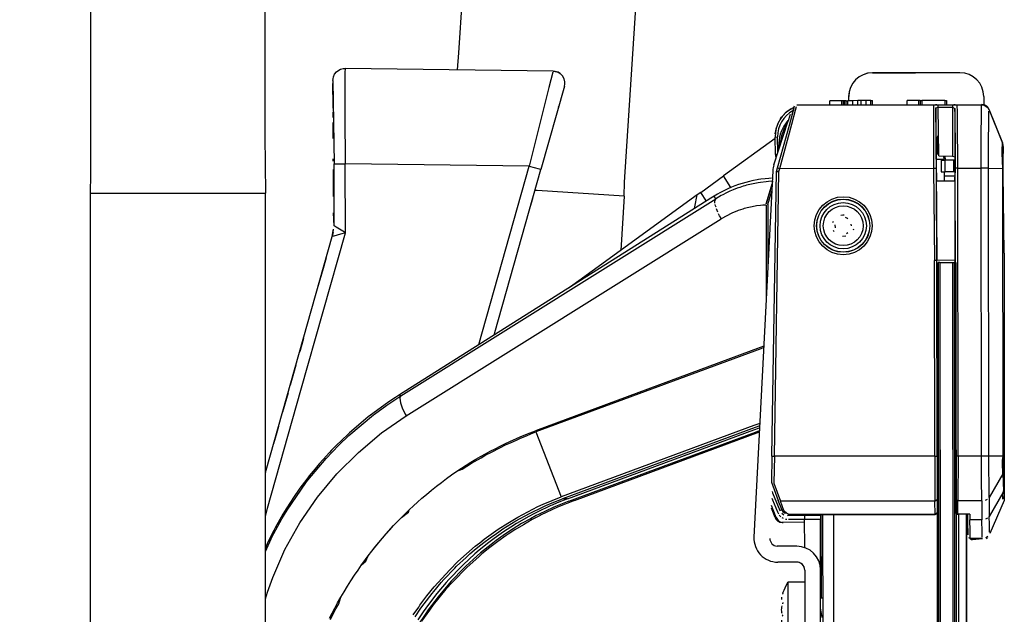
# Model space of a CAD drawing. Header units: millimetres. Extents: x -537 to -403, y 167 to 782.
# Tile 10 of 11: x -528 to -404, y 445 to 520. Entities that reach past the tile are written whole.
import ezdxf

# ---------------------------------------------------------------- set-up
doc = ezdxf.new("R2010")
doc.units = ezdxf.units.MM

# ---------------------------------------------------------------- blocks, each defined once
blk = doc.blocks.new('Griff_1__2', base_point=(-527.82, 387.49))
at = {"color": 7, "linetype": 'Continuous'}
for p, q in [((-488.33, 512.99), (-488.18, 513.33)), ((-488.18, 513.33), (-487.95, 513.62)), ((-487.95, 513.62), (-487.65, 513.85)), ((-487.65, 513.85), (-487.43, 513.96)), ((-487.43, 513.96), (-487.09, 514.04)), ((-487.09, 514.04), (-486.87, 514.06)), ((-460.69, 513.72), (-486.87, 514.06)), ((-460.42, 513.69), (-460.69, 513.72)), ((-460.69, 513.72), (-460.42, 513.69)), ((-460.06, 513.57), (-460.42, 513.69)), ((-460.42, 513.69), (-460.06, 513.57)), ((-459.8, 513.41), (-460.06, 513.57)), ((-460.06, 513.57), (-459.8, 513.41)), ((-459.51, 513.12), (-459.8, 513.41)), ((-459.31, 512.76), (-459.51, 513.12)), ((-488.39, 512.55), (-488.38, 512.77)), ((-488.39, 512.55), (-488.24, 502.05)), ((-488.38, 509.36), (-488.39, 512.15)), ((-488.38, 512.77), (-488.33, 512.99)), ((-459.27, 511.81), (-462.22, 501.35)), ((-459.22, 512.36), (-459.31, 512.76)), ((-459.27, 511.81), (-459.22, 512.08)), ((-459.22, 512.08), (-459.22, 512.36)), ((-488.38, 509.06), (-488.38, 509.36)), ((-459.94, 509.43), (-460.03, 509.12)), ((-459.75, 510.11), (-459.94, 509.43)), ((-488.37, 507.87), (-488.37, 508.55)), ((-488.37, 506.77), (-488.37, 507.24)), ((-488.36, 506.2), (-488.37, 506.77)), ((-488.36, 505.23), (-488.36, 506.2)), ((-461.51, 503.84), (-461.89, 502.52)), ((-488.35, 502.39), (-488.35, 502.69)), ((-488.25, 494.23), (-488.24, 502.05)), ((-461.89, 502.52), (-461.99, 502.17)), ((-488.34, 500.85), (-488.34, 501.35)), ((-488.34, 500.62), (-488.34, 500.85)), ((-468.01, 480.79), (-462.22, 501.35)), ((-488.34, 500.43), (-488.34, 500.62)), ((-488.33, 499.06), (-488.34, 500.43)), ((-488.33, 497.93), (-488.33, 499.06)), ((-463.49, 496.84), (-463.25, 497.67)), ((-488.25, 494.23), (-488.32, 495.86)), ((-463.6, 496.45), (-463.49, 496.84)), ((-488.38, 493.41), (-488.5, 492.89)), ((-488.38, 493.41), (-488.33, 493.81)), ((-488.35, 493.63), (-488.33, 493.81)), ((-496.79, 463.45), (-488.5, 492.89)), ((-489.25, 490.22), (-489.63, 488.86)), ((-489.63, 488.86), (-490.36, 486.28)), ((-492.11, 480.05), (-492.54, 478.53)), ((-468.1, 480.46), (-468.01, 480.79)), ((-492.54, 478.53), (-492.6, 478.31)), ((-493.27, 475.94), (-493.77, 474.17)), ((-493.06, 476.69), (-493.27, 475.94)), ((-494.05, 473.18), (-494.73, 470.77)), ((-495.24, 468.95), (-495.41, 468.37)), ((-495.46, 468.19), (-495.86, 466.76)), ((-495.41, 468.37), (-495.46, 468.19)), ((-496.9, 463.05), (-496.79, 463.45)), ((-520.17, 407.51), (-518.9, 409.17)), ((-524.21, 402.15), (-520.17, 407.51)), ((-524.76, 401.53), (-525.03, 401.17)), ((-524.21, 402.15), (-524.76, 401.53)), ((-525.26, 400.81), (-525.4, 400.54)), ((-527.77, 392.23), (-525.53, 400.16)), ((-525.8, 399.23), (-525.63, 399.8)), ((-525.63, 399.8), (-525.53, 400.16)), ((-527.03, 394.86), (-526.16, 397.92)), ((-527.26, 394.04), (-527.17, 394.36)), ((-527.82, 391.84), (-527.82, 391.71)), ((-527.77, 392.23), (-527.8, 392.1)), ((-527.54, 391.03), (-527.35, 390.81)), ((-527.35, 390.81), (-527.32, 390.59)), ((-527.32, 390.59), (-527.16, 390.44)), ((-526.44, 390.04), (-526.24, 389.89)), ((-525.9, 389.79), (-525.42, 389.58)), ((-525.42, 389.58), (-524.85, 389.38)), ((-524.85, 389.38), (-525.17, 389.49)), ((-524.85, 389.38), (-524.33, 389.2)), ((-524.33, 389.2), (-523.74, 388.99)), ((-523.74, 388.99), (-522.53, 388.59)), ((-522.53, 388.59), (-521.96, 388.41)), ((-521.96, 388.41), (-521.38, 388.24)), ((-521.96, 388.41), (-521.38, 388.24)), ((-521.38, 388.24), (-518.9, 387.49))]:
    blk.add_line(p, q, dxfattribs=at)
at = {"color": 1, "linetype": 'Continuous'}
for p, q in [((-486.87, 514.06), (-486.88, 513.54)), ((-486.88, 513.54), (-486.88, 508.32)), ((-460.73, 513.59), (-461.22, 511.66)), ((-461.22, 511.66), (-463.69, 501.76)), ((-486.88, 508.32), (-486.87, 502.05)), ((-488.24, 502.05), (-486.87, 502.05)), ((-463.69, 501.76), (-486.87, 502.05)), ((-486.83, 493.36), (-486.87, 502.05)), ((-470.02, 479.27), (-463.69, 501.76)), ((-463.69, 501.76), (-462.43, 501.4)), ((-462.43, 501.4), (-462.22, 501.35)), ((-492.42, 473.54), (-486.83, 493.36)), ((-488.5, 492.89), (-488.35, 493.63)), ((-488.35, 493.63), (-488.33, 493.81)), ((-487.98, 494.06), (-488.25, 494.23)), ((-487.16, 493.56), (-487.98, 494.06)), ((-486.83, 493.36), (-487.45, 493.19)), ((-486.83, 493.36), (-487.16, 493.56)), ((-488.29, 492.95), (-488.5, 492.89)), ((-487.45, 493.19), (-488.29, 492.95)), ((-496.61, 458.67), (-492.42, 473.54)), ((-496.9, 457.62), (-496.61, 458.67)), ((-523.09, 401.28), (-519.01, 406.61)), ((-519.01, 406.61), (-518.9, 406.74)), ((-524.02, 401.99), (-524.21, 402.15)), ((-523.09, 401.28), (-524.02, 401.99)), ((-524.94, 401.01), (-525.03, 401.17)), ((-524.37, 400.47), (-524.63, 400.7)), ((-524.22, 400.35), (-524.37, 400.47)), ((-524.07, 400.23), (-524.22, 400.35)), ((-523.62, 400.52), (-523.91, 400.11)), ((-523.09, 401.28), (-523.62, 400.52)), ((-523.09, 401.28), (-518.9, 400.02)), ((-526.74, 390.46), (-524.18, 399.52)), ((-525.53, 400.16), (-525.38, 399.99)), ((-525.38, 399.99), (-525.17, 399.88)), ((-525.17, 399.88), (-525.03, 399.82)), ((-524.88, 399.75), (-524.53, 399.63)), ((-524.36, 399.58), (-524.18, 399.52)), ((-523.91, 400.11), (-524.07, 400.23)), ((-527.78, 391.57), (-527.82, 391.84)), ((-527.54, 391.03), (-527.69, 391.29)), ((-527.14, 390.65), (-527.35, 390.81)), ((-525.9, 389.79), (-525.01, 389.45)), ((-525.01, 389.45), (-524.33, 389.2)), ((-524.33, 389.2), (-523.09, 388.78)), ((-523.09, 388.78), (-522.53, 388.59)), ((-522.53, 388.59), (-521.96, 388.41))]:
    blk.add_line(p, q, dxfattribs=at)
blk = doc.blocks.new('Scharnierband__13', base_point=(-458.66, 486.43))
at = {"color": 7, "linetype": 'Continuous'}
for p, q in [((-432.73, 505.25), (-439.23, 500.53)), ((-442.1, 498.45), (-439.23, 500.53)), ((-442.1, 498.45), (-442.54, 498.12)), ((-442.54, 498.12), (-455.77, 488.53)), ((-442.83, 496.62), (-442.54, 498.12)), ((-442.87, 496.41), (-442.83, 496.62)), ((-455.77, 488.53), (-458.66, 486.43))]:
    blk.add_line(p, q, dxfattribs=at)
at = {"color": 1, "linetype": 'Continuous'}
for p, q in [((-438.3, 499.06), (-439.23, 500.53)), ((-441.39, 497.34), (-442.1, 498.45))]:
    blk.add_line(p, q, dxfattribs=at)
blk = doc.blocks.new('Scharnier-kpl___14', base_point=(-458.66, 486.43))
blk.add_blockref('Scharnierband__13', (-458.66, 486.43))
blk = doc.blocks.new('Gehäuserahmen_seitlich__15', base_point=(-408.67, 221.4))
at = {"color": 7, "linetype": 'Continuous'}
blk.add_line((-408.41, 221.4), (-408.67, 457.81), dxfattribs=at)
blk = doc.blocks.new('Seitenteil-links__16', base_point=(-533.33, 167.79))
at = {"color": 7, "linetype": 'Continuous'}
for p, q in [((-412.49, 505.06), (-412.49, 504.92)), ((-412.25, 504.38), (-412.25, 504.56)), ((-412.25, 504.03), (-412.25, 504.38)), ((-403.93, 490.78), (-403.92, 488.92)), ((-410.08, 489.92), (-410.08, 489.62)), ((-403.91, 479.99), (-403.91, 475.4)), ((-403.9, 471.54), (-403.9, 470.74)), ((-403.9, 459.84), (-403.93, 459.65)), ((-408.52, 456.9), (-408.52, 457.41)), ((-408.5, 455.74), (-408.5, 455.89)), ((-408.49, 455.33), (-408.49, 455.51)), ((-406.13, 454.83), (-406, 454.91))]:
    blk.add_line(p, q, dxfattribs=at)
blk = doc.blocks.new('Seitenteil-links-kpl__1__17', base_point=(-533.33, 167.79))
for name, p in [('Seitenteil-links__16', (-533.33, 167.79)), ('Gehäuserahmen_seitlich__15', (-408.67, 221.4))]:
    blk.add_blockref(name, p)
blk = doc.blocks.new('Eckteil-Deckel-links__18', base_point=(-432.73, 503.45))
at = {"color": 7, "linetype": 'Continuous'}
for p, q in [((-425.84, 509.5), (-425.84, 510)), ((-406.11, 509.29), (-406.29, 509.41)), ((-405.95, 509.13), (-406.29, 509.41)), ((-431.92, 507.91), (-431.77, 508.1)), ((-431.77, 508.1), (-431.42, 508.46)), ((-405.95, 509.13), (-406.11, 509.29)), ((-432.4, 507.08), (-432.21, 507.47)), ((-432.05, 507.72), (-431.92, 507.91)), ((-432.72, 505.82), (-432.67, 506.19)), ((-432.72, 505.82), (-432.67, 506.19)), ((-432.67, 506.19), (-432.58, 506.6)), ((-432.67, 506.19), (-432.58, 506.6)), ((-432.73, 505.25), (-432.73, 505.42)), ((-404.03, 504.21), (-404.04, 503.45))]:
    blk.add_line(p, q, dxfattribs=at)
blk = doc.blocks.new('Schliessbuchse_2__19', base_point=(-412.53, 502.62))
at = {"color": 7, "linetype": 'Continuous'}
for p, q in [((-412.53, 503.42), (-412.19, 503.42)), ((-411.53, 503.01), (-411.52, 502.62))]:
    blk.add_line(p, q, dxfattribs=at)
blk = doc.blocks.new('Linsenschraube-DIN7500-M3x25-TX10-P2R__20', base_point=(-427.07, 491.35))
at = {"color": 7, "linetype": 'Continuous'}
for p, q in [((-425.47, 494.65), (-425.4, 494.84)), ((-424.47, 495.58), (-424.21, 495.62)), ((-424.21, 495.62), (-424.07, 495.61)), ((-423.73, 495.18), (-423.9, 495.29)), ((-423.59, 495.13), (-423.73, 495.18)), ((-425.29, 493.47), (-425.38, 493.65)), ((-425.22, 494.37), (-425.19, 493.97)), ((-423.74, 493.28), (-423.59, 493.41)), ((-423.13, 494.23), (-423.15, 494.44)), ((-422.87, 493.82), (-422.92, 493.69)), ((-423.86, 492.93), (-424.26, 492.9))]:
    blk.add_line(p, q, dxfattribs=at)
at = {"color": 1, "linetype": 'Continuous'}
for radius in [2.91, 2.51]:
    blk.add_circle((-424.17, 494.25), radius, dxfattribs=at)
blk = doc.blocks.new('Riegel_2__21', base_point=(-423.48, 501.02))
at = {"color": 7, "linetype": 'Continuous'}
for p, q in [((-409.48, 513.52), (-420.48, 513.51)), ((-423.48, 510), (-423.48, 510.5)), ((-406.48, 510.52), (-406.48, 509.49)), ((-411.84, 502.52), (-411.34, 502.52)), ((-411.84, 502.52), (-411.84, 501.02)), ((-411.38, 503.04), (-411.34, 502.52)), ((-410.26, 502.52), (-411.34, 502.52)), ((-410.08, 502.52), (-410.26, 502.52)), ((-411.84, 501.02), (-411.34, 501.02)), ((-410.26, 501.02), (-411.34, 501.02)), ((-410.08, 501.02), (-410.26, 501.02))]:
    blk.add_line(p, q, dxfattribs=at)
at = {"color": 1, "linetype": 'Continuous'}
for p, q in [((-411.34, 501.02), (-411.34, 502.52)), ((-410.26, 501.02), (-410.26, 502.52))]:
    blk.add_line(p, q, dxfattribs=at)
at = {"color": 7, "linetype": 'Continuous'}
for centre, start, end in [((-420.48, 510.51), 90.0634, 180.0634), ((-409.48, 510.52), 0.0644, 90.0644)]:
    blk.add_arc(centre, 3, start, end, dxfattribs=at)
blk = doc.blocks.new('Riegel_1__22', base_point=(-423.49, 510))
at = {"color": 7, "linetype": 'Continuous'}
for p, q in [((-420.49, 513.51), (-415.08, 513.51)), ((-423.49, 510.5), (-423.49, 510))]:
    blk.add_line(p, q, dxfattribs=at)
blk.add_arc((-420.49, 510.51), 3, 90.0644, 180.0644, dxfattribs=at)
blk = doc.blocks.new('Eckteil-Deckel-rechts__23', base_point=(-432.73, 500.51))
at = {"color": 7, "linetype": 'Continuous'}
for p, q in [((-424.34, 510), (-425.84, 510)), ((-425.84, 509.5), (-425.84, 510)), ((-424.19, 510), (-424.34, 510)), ((-424.19, 510), (-424.18, 509.5)), ((-423.99, 510), (-424.19, 510)), ((-423.79, 510), (-423.99, 510)), ((-423.79, 510), (-423.59, 510)), ((-423.79, 509.5), (-423.79, 510)), ((-422.94, 510), (-423.59, 510)), ((-422.95, 509.5), (-422.94, 510)), ((-422.34, 510.01), (-422.94, 510)), ((-422.35, 509.51), (-422.34, 510.01)), ((-421.94, 510.01), (-422.34, 510.01)), ((-421.94, 510.01), (-421.94, 509.51)), ((-421.34, 510.01), (-421.94, 510.01)), ((-420.69, 510.01), (-421.34, 510.01)), ((-421.34, 510.01), (-421.34, 509.51)), ((-420.69, 510.01), (-420.49, 510.01)), ((-420.48, 509.51), (-420.49, 510.01)), ((-414.64, 510.01), (-416.14, 510.01)), ((-416.14, 509.51), (-416.14, 510.01)), ((-414.49, 510.01), (-414.64, 510.01)), ((-414.49, 510.01), (-414.29, 510.01)), ((-414.49, 510.01), (-414.49, 509.51)), ((-411.39, 510.02), (-414.29, 510.01)), ((-411.39, 510.02), (-411.19, 510.02)), ((-411.19, 510.02), (-411.18, 509.52)), ((-406.42, 509.47), (-406.75, 509.52)), ((-406.55, 509.49), (-406.42, 509.47)), ((-431.76, 508.11), (-431.92, 507.91)), ((-431.33, 508.54), (-431.76, 508.11)), ((-430.85, 508.89), (-431.33, 508.54)), ((-430.71, 508.97), (-430.85, 508.89)), ((-430.39, 509.12), (-430.53, 509.07)), ((-430.39, 509.12), (-430.53, 509.07)), ((-404.1, 504.6), (-405.82, 508.9)), ((-431.92, 507.91), (-432.04, 507.73)), ((-432.69, 503.22), (-432.73, 505.42)), ((-404.03, 504.21), (-404.06, 502.44)), ((-410.12, 500.51), (-411.47, 500.51))]:
    blk.add_line(p, q, dxfattribs=at)
at = {"color": 1, "linetype": 'Continuous'}
for p, q in [((-424.34, 509.5), (-424.34, 510)), ((-423.99, 509.5), (-423.99, 510)), ((-423.59, 509.5), (-423.59, 510)), ((-420.69, 509.51), (-420.69, 510.01)), ((-414.64, 509.51), (-414.64, 510.01)), ((-414.29, 510.01), (-414.29, 509.51)), ((-411.39, 510.02), (-411.38, 509.52)), ((-431.62, 506.8), (-431.1, 507.49)), ((-431.46, 506.7), (-431.27, 506.96)), ((-432.73, 505.42), (-432.43, 505.43)), ((-432.39, 503.49), (-432.43, 505.43)), ((-432.08, 504.46), (-432.08, 504.88)), ((-412.4, 504.82), (-412.25, 504.89)), ((-432.69, 503.22), (-432.49, 503.23))]:
    blk.add_line(p, q, dxfattribs=at)
at = {"color": 7, "linetype": 'Continuous'}
for centre, radius, start, end in [((-406.75, 508.52), 1, 21.8647, 70.7022), ((-428.73, 505.5), 4, 116.7311, 181.0644), ((-405.03, 504.23), 1, 359.0644, 21.8658), ((-428.69, 503.3), 4, 181.064, 186.7307)]:
    blk.add_arc(centre, radius, start, end, dxfattribs=at)
at = {"color": 1, "linetype": 'Continuous'}
for centre, radius, start, end in [((-428.73, 505.5), 3.7, 118.8644, 181.0644), ((-427.63, 504.4), 4.66, 149.0299, 186.2713), ((-427.63, 504.4), 4.47, 149.03, 173.8575)]:
    blk.add_arc(centre, radius, start, end, dxfattribs=at)
blk = doc.blocks.new('Abdeckblech_1__24', base_point=(-515.92, 208.24))
at = {"color": 7, "linetype": 'Continuous'}
for p, q in [((-458.01, 459.65), (-434.7, 468.29)), ((-460.13, 458.79), (-462.18, 457.83)), ((-458.01, 459.65), (-460.13, 458.79)), ((-432.74, 457.5), (-433.21, 458.67)), ((-432.59, 457.5), (-433.2, 459.01)), ((-462.32, 457.76), (-463.31, 457.23)), ((-462.18, 457.83), (-462.32, 457.76)), ((-464.43, 456.59), (-465.52, 455.92)), ((-463.31, 457.23), (-464.43, 456.59)), ((-429.03, 456.89), (-431.87, 456.88)), ((-466.58, 455.22), (-467.63, 454.48)), ((-466.33, 455.39), (-466.58, 455.22)), ((-465.52, 455.92), (-466.33, 455.39)), ((-468.65, 453.71), (-469.64, 452.9)), ((-467.63, 454.48), (-468.65, 453.71)), ((-470.01, 452.59), (-471.54, 451.21)), ((-469.64, 452.9), (-470.01, 452.59)), ((-471.54, 451.21), (-473.32, 449.39)), ((-473.32, 449.39), (-474.17, 448.45)), ((-474.17, 448.45), (-475.77, 446.48)), ((-475.77, 446.48), (-476.25, 445.83)), ((-476.25, 445.83), (-477.23, 444.42))]:
    blk.add_line(p, q, dxfattribs=at)
at = {"color": 1, "linetype": 'Continuous'}
blk.add_line((-432.59, 457.5), (-432.74, 457.5), dxfattribs=at)
at = {"color": 7, "linetype": 'Continuous'}
for points, knots in [([(-432.74, 457.5), (-432.7, 457.41), (-432.62, 457.24), (-432.4, 457.04), (-432.15, 456.91), (-431.96, 456.89), (-431.87, 456.88)], [0, 0, 0, 0, 0.28835, 0.57266, 0.853127, 1.131261, 1.131261, 1.131261, 1.131261]), ([(-432.59, 457.5), (-432.55, 457.41), (-432.45, 457.23), (-432.24, 457.01), (-431.98, 456.88), (-431.8, 456.88), (-431.71, 456.88)], [0, 0, 0, 0, 0.292387, 0.603402, 0.891762, 1.142439, 1.142439, 1.142439, 1.142439])]:
    blk.add_open_spline(points, degree=3, knots=knots, dxfattribs=at)
blk = doc.blocks.new('Seitenteil-rechts__25', base_point=(-536.74, 167.41))
at = {"color": 1, "linetype": 'Continuous'}
for p, q in [((-430.01, 509.47), (-408.48, 509.49)), ((-412.81, 509.4), (-412.82, 508.61)), ((-412.38, 509.47), (-412.54, 509.46)), ((-412.21, 509.17), (-412.21, 509.47)), ((-412.21, 509.47), (-410.42, 509.47)), ((-410.42, 509.47), (-410.42, 509.17)), ((-410.1, 509.46), (-410.25, 509.47)), ((-409.8, 508.62), (-409.82, 509.41)), ((-430.92, 506.92), (-430.45, 508.62)), ((-430.63, 507.05), (-430.17, 508.82)), ((-430.45, 508.62), (-430.4, 508.84)), ((-430.4, 508.84), (-430.34, 509.08)), ((-430.17, 508.82), (-430.05, 509.27)), ((-412.82, 508.61), (-412.82, 506.72)), ((-412.51, 509.11), (-412.52, 508.81)), ((-412.52, 508.81), (-412.52, 507.74)), ((-412.51, 509.11), (-412.21, 509.17)), ((-412.48, 505.45), (-412.51, 509.11)), ((-412.15, 503.04), (-412.21, 509.17)), ((-412.21, 509.17), (-410.42, 509.17)), ((-410.42, 509.17), (-410.42, 503.01)), ((-410.42, 509.17), (-410.12, 509)), ((-410.11, 508.84), (-410.12, 509)), ((-410.12, 509), (-410.08, 502.92)), ((-410.1, 508.39), (-410.11, 508.84)), ((-410.08, 506.97), (-410.1, 508.39)), ((-409.79, 507.59), (-409.8, 508.62)), ((-406.79, 505.43), (-406.77, 508.41)), ((-406.77, 508.41), (-406.76, 509.07)), ((-406.76, 509.07), (-406.75, 509.33)), ((-405.85, 507.5), (-405.83, 508.4)), ((-405.83, 508.4), (-405.83, 508.67)), ((-432.43, 501.55), (-430.92, 506.92)), ((-432.14, 501.46), (-430.63, 507.05)), ((-412.52, 507.74), (-412.51, 503.92)), ((-410.06, 501.49), (-410.08, 506.97)), ((-409.76, 501.49), (-409.79, 507.59)), ((-405.87, 504.59), (-405.85, 507.5)), ((-412.82, 506.72), (-412.79, 501.49)), ((-406.79, 501.49), (-406.79, 505.43)), ((-405.87, 501.49), (-405.87, 504.59)), ((-404.15, 503.98), (-404.14, 504.49)), ((-404.14, 504.49), (-404.13, 504.67)), ((-412.51, 503.92), (-412.49, 501.49)), ((-404.15, 503.39), (-404.15, 503.98)), ((-404.07, 503.58), (-404.15, 503.98)), ((-404.08, 501.47), (-404.15, 503.39)), ((-404.08, 501.47), (-404.07, 503.58)), ((-433.14, 465.21), (-432.56, 501.07)), ((-432.84, 465.21), (-432.26, 501.07)), ((-432.56, 501.07), (-432.43, 501.55)), ((-432.56, 501.07), (-432.26, 501.07)), ((-432.26, 501.07), (-432.56, 501.07)), ((-432.43, 501.55), (-432.3, 501.51)), ((-432.3, 501.51), (-432.14, 501.46)), ((-432.26, 501.07), (-432.14, 501.46)), ((-432.14, 501.46), (-412.79, 501.49)), ((-412.79, 501.49), (-412.68, 489.88)), ((-412.79, 501.49), (-412.49, 501.49)), ((-412.49, 501.49), (-412.38, 489.88)), ((-410.02, 465.21), (-410.06, 501.49)), ((-409.76, 501.49), (-410.06, 501.49)), ((-409.72, 465.21), (-409.76, 501.49)), ((-409.76, 501.49), (-406.79, 501.49)), ((-406.75, 465.22), (-406.79, 501.49)), ((-405.87, 501.49), (-406.79, 501.49)), ((-405.83, 465.22), (-405.87, 501.49)), ((-405.87, 501.49), (-404.08, 501.47)), ((-404.04, 465.24), (-404.08, 501.47)), ((-404.04, 465.24), (-404.08, 501.47)), ((-435.52, 499.54), (-436.35, 499.34)), ((-435.08, 499.62), (-435.52, 499.54)), ((-434.87, 499.66), (-435.08, 499.62)), ((-434.58, 499.7), (-434.87, 499.66)), ((-433.85, 499.79), (-434.58, 499.7)), ((-433.58, 499.81), (-433.85, 499.79)), ((-433.85, 496.99), (-433.12, 499.54)), ((-433.07, 499.84), (-433.58, 499.81)), ((-438.85, 498.4), (-439.33, 498.15)), ((-438.43, 498.59), (-438.85, 498.4)), ((-438.03, 498.76), (-438.43, 498.59)), ((-437.5, 498.97), (-438.03, 498.76)), ((-437.2, 499.07), (-437.5, 498.97)), ((-436.78, 499.21), (-437.2, 499.07)), ((-436.54, 499.28), (-436.78, 499.21)), ((-436.35, 499.34), (-436.54, 499.28)), ((-433.66, 496.92), (-433.17, 498.66)), ((-479.84, 472.82), (-440.2, 497.65)), ((-440.2, 497.65), (-440.4, 497.96)), ((-440.32, 497.35), (-440.2, 497.65)), ((-440.31, 497.09), (-440.32, 497.35)), ((-439.53, 498.04), (-440.2, 497.65)), ((-439.33, 498.15), (-439.53, 498.04)), ((-440.24, 496.76), (-440.28, 496.93)), ((-440.18, 496.57), (-440.24, 496.76)), ((-439.95, 495.96), (-440.12, 496.38)), ((-439.73, 495.51), (-439.85, 495.75)), ((-438.29, 495.78), (-438.83, 495.51)), ((-438.12, 495.86), (-438.29, 495.78)), ((-437.56, 496.09), (-438.12, 495.86)), ((-437.38, 496.16), (-437.56, 496.09)), ((-436.81, 496.35), (-437.38, 496.16)), ((-436.62, 496.4), (-436.81, 496.35)), ((-436.05, 496.55), (-436.62, 496.4)), ((-435.85, 496.6), (-436.05, 496.55)), ((-435.27, 496.71), (-435.85, 496.6)), ((-435.07, 496.74), (-435.27, 496.71)), ((-434.57, 496.8), (-435.07, 496.74)), ((-434.28, 496.82), (-434.57, 496.8)), ((-433.88, 496.84), (-434.28, 496.82)), ((-433.88, 496.84), (-433.85, 485.36)), ((-433.66, 496.92), (-433.65, 489.18)), ((-479.16, 470.29), (-439.52, 495.11)), ((-439.63, 495.31), (-439.73, 495.51)), ((-439.52, 495.11), (-439.63, 495.31)), ((-438.83, 495.51), (-439.52, 495.11)), ((-412.65, 465.23), (-412.68, 489.88)), ((-412.38, 489.88), (-412.68, 489.88)), ((-412.35, 465.23), (-412.38, 489.88)), ((-412.31, 458.18), (-412.38, 489.88)), ((-410.08, 489.92), (-410.04, 458.11)), ((-434.61, 478.92), (-462.91, 468.43)), ((-434.55, 478.76), (-462.86, 468.27)), ((-434.17, 479.08), (-434.61, 478.92)), ((-434.18, 478.9), (-434.55, 478.76)), ((-481.6, 471.66), (-479.84, 472.82)), ((-480, 472.94), (-479.84, 472.82)), ((-479.94, 472.68), (-479.96, 472.52)), ((-479.96, 472.52), (-479.95, 472.24)), ((-479.95, 472.24), (-479.88, 471.94)), ((-483.18, 470.52), (-481.6, 471.66)), ((-479.88, 471.94), (-479.77, 471.58)), ((-479.77, 471.58), (-479.62, 471.2)), ((-479.62, 471.2), (-479.43, 470.79)), ((-486.41, 467.81), (-483.31, 470.42)), ((-483.31, 470.42), (-483.18, 470.52)), ((-482.28, 468.14), (-479.16, 470.29)), ((-479.43, 470.79), (-479.3, 470.53)), ((-479.3, 470.53), (-479.16, 470.29)), ((-435.42, 469.07), (-459.67, 460.09)), ((-435.25, 468.83), (-459.5, 459.85)), ((-458.88, 459.84), (-435.42, 468.53)), ((-434.67, 469.35), (-435.42, 469.07)), ((-435.42, 468.53), (-434.7, 468.8)), ((-434.68, 469.04), (-435.25, 468.83)), ((-435.23, 468.25), (-434.72, 468.44)), ((-487.66, 466.62), (-486.41, 467.81)), ((-485.19, 465.7), (-482.28, 468.14)), ((-466.11, 467.07), (-465.31, 467.43)), ((-466.04, 466.92), (-465.22, 467.29)), ((-465.31, 467.43), (-464.84, 467.64)), ((-465.22, 467.29), (-464.78, 467.48)), ((-464.84, 467.64), (-464.12, 467.94)), ((-464.78, 467.48), (-464.04, 467.79)), ((-464.12, 467.94), (-463.56, 468.17)), ((-464.04, 467.79), (-463.5, 468.02)), ((-463.56, 468.17), (-462.91, 468.43)), ((-463.5, 468.02), (-462.86, 468.27)), ((-462.86, 468.27), (-459.67, 460.09)), ((-458.69, 459.55), (-435.23, 468.25)), ((-489.26, 464.94), (-487.66, 466.62)), ((-468.6, 465.84), (-467.98, 466.16)), ((-468.53, 465.7), (-467.29, 466.33)), ((-467.98, 466.16), (-467.36, 466.48)), ((-467.36, 466.48), (-466.74, 466.78)), ((-467.29, 466.33), (-466.67, 466.63)), ((-466.74, 466.78), (-466.11, 467.07)), ((-466.67, 466.63), (-466.04, 466.92)), ((-491.55, 462.2), (-489.26, 464.94)), ((-487.89, 463), (-485.19, 465.7)), ((-471.02, 464.47), (-470.42, 464.83)), ((-470.94, 464.33), (-469.74, 465.03)), ((-470.42, 464.83), (-469.82, 465.18)), ((-469.82, 465.18), (-469.21, 465.51)), ((-469.74, 465.03), (-469.14, 465.37)), ((-469.21, 465.51), (-468.6, 465.84)), ((-469.14, 465.37), (-468.53, 465.7)), ((-433.14, 465.21), (-433.2, 461.93)), ((-433.14, 465.21), (-433.01, 465.21)), ((-433.01, 465.21), (-432.84, 465.21)), ((-432.84, 465.21), (-432.9, 461.8)), ((-412.65, 465.23), (-432.84, 465.21)), ((-412.65, 465.23), (-412.62, 459.57)), ((-412.65, 465.23), (-412.35, 465.23)), ((-412.35, 465.23), (-412.32, 459.79)), ((-409.72, 465.21), (-410.02, 465.21)), ((-410.02, 465.21), (-410.02, 459.73)), ((-409.72, 465.21), (-409.73, 459.58)), ((-406.75, 465.22), (-409.72, 465.21)), ((-406.76, 464.87), (-406.75, 465.22)), ((-406.75, 462.17), (-406.76, 464.87)), ((-406.53, 465.22), (-406.75, 465.22)), ((-405.83, 465.22), (-406.53, 465.22)), ((-404.04, 465.24), (-405.83, 465.22)), ((-405.83, 464.89), (-405.83, 465.22)), ((-405.83, 463.94), (-405.83, 464.89)), ((-404.11, 464.73), (-404.04, 465.24)), ((-404.11, 464.36), (-404.11, 464.73)), ((-404.03, 463.24), (-404.04, 465.24)), ((-472.81, 463.31), (-472.2, 463.72)), ((-472.81, 463.31), (-472.11, 463.58)), ((-472.2, 463.72), (-471.61, 464.1)), ((-472.11, 463.58), (-471.53, 463.96)), ((-471.61, 464.1), (-471.02, 464.47)), ((-471.53, 463.96), (-470.94, 464.33)), ((-405.81, 461.28), (-405.83, 463.94)), ((-404.1, 462.99), (-404.11, 464.36)), ((-490.35, 460.04), (-487.89, 463)), ((-474.75, 461.91), (-474.11, 462.39)), ((-474.75, 461.91), (-474.11, 462.39)), ((-474.11, 462.39), (-473.46, 462.86)), ((-474.11, 462.39), (-473.46, 462.86)), ((-473.46, 462.86), (-472.81, 463.31)), ((-473.46, 462.86), (-472.81, 463.31)), ((-404.1, 462.99), (-405.8, 460.02)), ((-404.1, 462.99), (-404.01, 460.87)), ((-404.03, 463.24), (-404.01, 460.87)), ((-494.16, 458.43), (-491.82, 461.85)), ((-491.82, 461.85), (-491.55, 462.2)), ((-476.01, 460.93), (-475.38, 461.43)), ((-476.01, 460.93), (-475.38, 461.43)), ((-475.38, 461.43), (-474.75, 461.91)), ((-475.38, 461.43), (-474.75, 461.91)), ((-433.2, 461.93), (-432.35, 459.65)), ((-432.9, 461.8), (-432.07, 459.55)), ((-406.73, 459.83), (-406.75, 462.17)), ((-405.81, 460.27), (-405.81, 461.28)), ((-492.55, 456.84), (-490.35, 460.04)), ((-477.74, 459.44), (-477.22, 459.91)), ((-477.74, 459.44), (-477.22, 459.91)), ((-477.22, 459.91), (-476.62, 460.41)), ((-477.22, 459.91), (-476.62, 460.41)), ((-476.62, 460.41), (-476.01, 460.93)), ((-476.62, 460.41), (-476.01, 460.93)), ((-460.81, 459.64), (-459.67, 460.09)), ((-460.79, 459.34), (-459.5, 459.85)), ((-458.88, 459.84), (-460.17, 459.33)), ((-458.88, 459.84), (-459.5, 459.85)), ((-433.15, 459.91), (-433.08, 459.74)), ((-433.11, 460.76), (-433.05, 460.62)), ((-433.05, 460.62), (-432.14, 458.37)), ((-412.62, 459.57), (-412.32, 459.79)), ((-412.31, 458.18), (-412.32, 459.79)), ((-406.73, 459.58), (-406.73, 459.83)), ((-406.05, 459.77), (-406.3, 459.65)), ((-405.8, 460.02), (-405.81, 460.27)), ((-405.8, 460.02), (-405.78, 457.64)), ((-404.08, 460.61), (-405.78, 457.64)), ((-404.01, 460.87), (-404.08, 460.61)), ((-404.07, 460.29), (-404.08, 460.61)), ((-404.07, 460.29), (-404.01, 460.87)), ((-404.07, 460.08), (-404.07, 460.29)), ((-404.07, 460.08), (-404.07, 460.29)), ((-404.07, 459.79), (-404.07, 460.08)), ((-404.07, 460.08), (-403.9, 459.84)), ((-478.78, 458.48), (-478.26, 458.96)), ((-478.78, 458.48), (-478.26, 458.96)), ((-478.26, 458.96), (-477.74, 459.44)), ((-478.26, 458.96), (-477.74, 459.44)), ((-463.88, 458.22), (-462.59, 458.86)), ((-463.66, 458.01), (-461.92, 458.85)), ((-460.98, 458.99), (-462.69, 458.18)), ((-462.59, 458.86), (-461.94, 459.16)), ((-460.78, 458.71), (-462.42, 457.93)), ((-461.94, 459.16), (-460.81, 459.64)), ((-461.92, 458.85), (-461.59, 459)), ((-461.59, 459), (-460.79, 459.34)), ((-460.81, 459.06), (-460.98, 458.99)), ((-460.17, 459.33), (-460.81, 459.06)), ((-460.58, 458.79), (-460.78, 458.71)), ((-458.69, 459.55), (-460.58, 458.79)), ((-433.08, 459.74), (-432.45, 458.19)), ((-431.9, 458.49), (-432.35, 459.65)), ((-412.62, 459.57), (-432.07, 459.55)), ((-431.63, 458.39), (-432.07, 459.55)), ((-412.61, 457.88), (-412.62, 459.57)), ((-410.04, 458.11), (-410.02, 459.73)), ((-409.73, 459.58), (-410.02, 459.73)), ((-409.74, 457.9), (-409.73, 459.58)), ((-406.73, 459.58), (-409.73, 459.58)), ((-406.73, 459.58), (-406.71, 457.2)), ((-403.93, 459.65), (-405.73, 455.46)), ((-496.08, 455.01), (-494.83, 457.31)), ((-494.83, 457.31), (-494.16, 458.43)), ((-480.27, 456.99), (-479.78, 457.49)), ((-480.27, 456.99), (-479.78, 457.49)), ((-479.78, 457.49), (-478.89, 458.15)), ((-479.78, 457.49), (-479.28, 457.99)), ((-479.28, 457.99), (-478.78, 458.48)), ((-478.89, 458.15), (-478.78, 458.48)), ((-466.37, 456.8), (-465.14, 457.54)), ((-465.36, 457.07), (-463.66, 458.01)), ((-465.14, 457.54), (-463.88, 458.22)), ((-463.81, 457.59), (-464.92, 456.96)), ((-463.55, 457.34), (-464.65, 456.72)), ((-463.02, 458.01), (-463.81, 457.59)), ((-462.8, 457.74), (-463.55, 457.34)), ((-462.69, 458.18), (-463.02, 458.01)), ((-462.42, 457.93), (-462.8, 457.74)), ((-432.45, 458.19), (-432.33, 457.94)), ((-432.22, 457.79), (-432.01, 457.59)), ((-432.14, 458.37), (-431.9, 458.49)), ((-431.69, 458.15), (-431.9, 458.49)), ((-431.9, 458.02), (-431.63, 457.84)), ((-431.88, 457.49), (-431.74, 457.41)), ((-431.54, 458.03), (-431.69, 458.15)), ((-431.54, 458.23), (-431.63, 458.39)), ((-431.31, 458.03), (-431.54, 458.23)), ((-431.31, 458.03), (-431.54, 458.03)), ((-431.44, 457.3), (-431.28, 457.27)), ((-431.15, 457.97), (-431.31, 458.03)), ((-431.2, 457.75), (-430.98, 457.86)), ((-428.98, 457.76), (-431.2, 457.75)), ((-430.98, 457.86), (-431.15, 457.97)), ((-412.61, 457.88), (-430.98, 457.86)), ((-412.61, 457.88), (-430.98, 457.86)), ((-427.42, 457.86), (-412.61, 457.88)), ((-412.61, 457.88), (-412.39, 457.97)), ((-412.39, 457.97), (-412.61, 457.88)), ((-412.39, 457.97), (-412.31, 458.18)), ((-412.31, 458.18), (-412.39, 457.97)), ((-408.23, 457.9), (-409.74, 457.9)), ((-408.23, 457.9), (-408.22, 457.2)), ((-406.03, 457.39), (-406.28, 457.27)), ((-405.78, 457.42), (-405.78, 457.64)), ((-405.77, 456.82), (-405.78, 457.42)), ((-494.43, 453.45), (-492.55, 456.84)), ((-481.71, 455.42), (-480.76, 456.47)), ((-481.24, 455.95), (-480.76, 456.47)), ((-480.76, 456.47), (-480.27, 456.99)), ((-480.76, 456.47), (-480.27, 456.99)), ((-467.58, 456.02), (-466.37, 456.8)), ((-467.53, 455.7), (-467.01, 456.05)), ((-467.01, 456.05), (-465.91, 456.74)), ((-466, 456.29), (-466.91, 455.69)), ((-465.73, 456.05), (-466.67, 455.43)), ((-465.29, 456.73), (-466, 456.29)), ((-465.91, 456.74), (-465.36, 457.07)), ((-464.65, 456.72), (-465.73, 456.05)), ((-464.92, 456.96), (-465.29, 456.73)), ((-429.34, 457.25), (-431.05, 457.25)), ((-429.03, 457.26), (-429.34, 457.25)), ((-408.2, 455.8), (-408.22, 457.2)), ((-406.71, 457.2), (-408.22, 457.2)), ((-406.71, 456.93), (-406.71, 457.2)), ((-406.69, 455.87), (-406.71, 456.93)), ((-405.76, 456.19), (-405.77, 456.82)), ((-405.75, 455.82), (-405.76, 456.19)), ((-496.9, 453.22), (-496.18, 454.82)), ((-496.18, 454.82), (-496.08, 455.01)), ((-482.63, 454.35), (-482.17, 454.89)), ((-482.63, 454.35), (-482.17, 454.89)), ((-482.17, 454.89), (-481.71, 455.42)), ((-482.17, 454.89), (-481.71, 455.42)), ((-481.71, 455.42), (-481.24, 455.95)), ((-469.39, 454.35), (-468.61, 454.94)), ((-469.35, 454.76), (-468.77, 455.19)), ((-468.77, 455.19), (-468.18, 455.61)), ((-468.11, 454.84), (-468.76, 454.35)), ((-468.61, 454.94), (-467.82, 455.5)), ((-468.18, 455.61), (-467.58, 456.02)), ((-466.91, 455.69), (-468.11, 454.84)), ((-466.67, 455.43), (-467.83, 454.61)), ((-467.82, 455.5), (-467.53, 455.7)), ((-408.19, 455.23), (-408.2, 455.8)), ((-408.19, 455.05), (-408.19, 455.23)), ((-408.18, 454.86), (-408.19, 455.05)), ((-408.18, 454.86), (-408.01, 454.74)), ((-406.66, 454.83), (-408.18, 454.86)), ((-406.68, 455.26), (-406.69, 455.87)), ((-406.67, 455.01), (-406.68, 455.26)), ((-405.98, 455.1), (-406.23, 454.93)), ((-405.75, 455.65), (-405.75, 455.82)), ((-483.52, 453.24), (-482.63, 454.35)), ((-483.52, 453.24), (-483.08, 453.8)), ((-483.08, 453.8), (-482.63, 454.35)), ((-471.59, 452.92), (-470.48, 453.87)), ((-470.6, 453.37), (-470.16, 453.74)), ((-470.48, 453.87), (-469.92, 454.32)), ((-470.16, 453.74), (-469.39, 454.35)), ((-468.76, 454.35), (-469.99, 453.36)), ((-469.92, 454.32), (-469.35, 454.76)), ((-468.5, 454.11), (-469.83, 453.03)), ((-467.83, 454.61), (-468.5, 454.11)), ((-495.98, 449.93), (-494.43, 453.45)), ((-484.3, 452.2), (-483.95, 452.68)), ((-484.24, 452.01), (-483.95, 452.68)), ((-483.95, 452.68), (-483.52, 453.24)), ((-483.95, 452.68), (-483.52, 453.24)), ((-472.83, 451.35), (-471.64, 452.46)), ((-472.66, 451.94), (-471.59, 452.92)), ((-470.52, 452.9), (-472.02, 451.52)), ((-470.25, 452.67), (-471.73, 451.31)), ((-471.64, 452.46), (-471.15, 452.9)), ((-471.15, 452.9), (-470.6, 453.37)), ((-469.99, 453.36), (-470.52, 452.9)), ((-469.83, 453.03), (-470.25, 452.67)), ((-485.24, 450.88), (-484.79, 451.53)), ((-485.24, 450.88), (-484.79, 451.53)), ((-484.79, 451.53), (-484.3, 452.2)), ((-484.79, 451.53), (-484.24, 452.01)), ((-474.42, 449.68), (-473.07, 451.11)), ((-472.21, 451.34), (-473.81, 449.67)), ((-473.69, 450.92), (-472.66, 451.94)), ((-471.92, 451.12), (-473.51, 449.46)), ((-473.07, 451.11), (-472.83, 451.35)), ((-472.02, 451.52), (-472.21, 451.34)), ((-471.73, 451.31), (-471.92, 451.12)), ((-496.64, 448.11), (-495.98, 449.93)), ((-486.14, 449.53), (-485.69, 450.21)), ((-486.14, 449.53), (-485.69, 450.21)), ((-485.69, 450.21), (-485.24, 450.88)), ((-485.69, 450.21), (-485.24, 450.88)), ((-475.65, 448.76), (-473.69, 450.92)), ((-486.99, 448.14), (-486.57, 448.84)), ((-486.99, 448.14), (-486.57, 448.84)), ((-486.57, 448.84), (-486.14, 449.53)), ((-486.57, 448.84), (-486.14, 449.53)), ((-476.56, 447.62), (-475.65, 448.76)), ((-475.71, 448.19), (-474.77, 449.3)), ((-474.15, 449.29), (-475.31, 447.91)), ((-473.51, 449.46), (-475, 447.71)), ((-474.77, 449.3), (-474.42, 449.68)), ((-473.81, 449.67), (-474.15, 449.29)), ((-496.9, 447.26), (-496.64, 448.11)), ((-487.8, 446.73), (-487.4, 447.44)), ((-487.67, 446.63), (-487.4, 447.44)), ((-487.4, 447.44), (-486.99, 448.14)), ((-487.4, 447.44), (-486.99, 448.14)), ((-477.44, 446.45), (-476.56, 447.62)), ((-476.92, 446.62), (-475.92, 447.93)), ((-475.48, 447.7), (-476.71, 446.06)), ((-475.17, 447.5), (-476.39, 445.88)), ((-475.92, 447.93), (-475.71, 448.19)), ((-475.31, 447.91), (-475.48, 447.7)), ((-475, 447.71), (-475.17, 447.5)), ((-488.16, 446.07), (-487.8, 446.73)), ((-488.02, 445.99), (-487.67, 446.63)), ((-478.28, 445.24), (-477.6, 446.22)), ((-477.6, 446.22), (-477.44, 446.45)), ((-477.32, 446.08), (-476.92, 446.62)), ((-488.81, 444.8), (-488.49, 445.44)), ((-488.69, 444.66), (-488.35, 445.36)), ((-488.49, 445.44), (-488.16, 446.07)), ((-488.35, 445.36), (-488.02, 445.99)), ((-478.06, 445), (-477.32, 446.08)), ((-477.02, 445.61), (-477.69, 444.61)), ((-476.71, 445.42), (-477.66, 443.97)), ((-476.71, 446.06), (-477.02, 445.61)), ((-476.39, 445.88), (-476.71, 445.42))]:
    blk.add_line(p, q, dxfattribs=at)
at = {"color": 7, "linetype": 'Continuous'}
for p, q in [((-430.01, 509.47), (-408.48, 509.49)), ((-408.48, 509.49), (-406.74, 509.49)), ((-406.74, 509.49), (-406.45, 509.45)), ((-406.45, 509.45), (-405.96, 509.12)), ((-430.34, 509.3), (-430.65, 508.21)), ((-405.96, 509.12), (-405.81, 508.86)), ((-405.81, 508.86), (-404.13, 504.67)), ((-412.48, 505.45), (-412.49, 505.29)), ((-412.49, 505.29), (-412.49, 504.38)), ((-412.49, 504.38), (-412.47, 502.05)), ((-412.25, 503.21), (-412.25, 505.56)), ((-404.13, 504.67), (-404.14, 504.49)), ((-404.05, 500.97), (-404.06, 504.3)), ((-412.47, 502.05), (-412.41, 499.87)), ((-412.15, 503.04), (-410.42, 503.01)), ((-410.42, 503.01), (-410.08, 502.92)), ((-410.08, 502.92), (-410.08, 502.78)), ((-410.08, 502.78), (-410.08, 500.92)), ((-410.12, 499.87), (-410.08, 500.92)), ((-404.05, 500.81), (-404.05, 500.97)), ((-403.93, 490.78), (-404.05, 500.81)), ((-437.36, 499.42), (-437.81, 499.26)), ((-436.9, 499.58), (-437.36, 499.42)), ((-436.43, 499.71), (-436.9, 499.58)), ((-435.96, 499.83), (-436.43, 499.71)), ((-435.68, 499.9), (-435.96, 499.83)), ((-435.48, 499.94), (-435.68, 499.9)), ((-435, 500.03), (-435.48, 499.94)), ((-434.82, 500.06), (-435, 500.03)), ((-434.52, 500.11), (-434.82, 500.06)), ((-434.01, 500.17), (-434.52, 500.11)), ((-433.55, 500.21), (-434.01, 500.17)), ((-433.19, 500.23), (-433.55, 500.21)), ((-433.12, 499.54), (-433.33, 498.85)), ((-433.07, 499.84), (-433.12, 499.54)), ((-412.38, 489.88), (-412.41, 499.87)), ((-410.12, 499.87), (-412.41, 499.87)), ((-410.12, 499.87), (-410.08, 489.92)), ((-439.99, 498.22), (-440.4, 497.96)), ((-439.72, 498.37), (-439.99, 498.22)), ((-439.54, 498.47), (-439.72, 498.37)), ((-439.02, 498.73), (-439.54, 498.47)), ((-438.7, 498.88), (-439.02, 498.73)), ((-438.22, 499.1), (-438.7, 498.88)), ((-437.81, 499.26), (-438.22, 499.1)), ((-433.33, 498.85), (-433.85, 496.99)), ((-440.83, 497.7), (-480, 472.94)), ((-440.4, 497.96), (-440.83, 497.7)), ((-433.88, 496.84), (-433.86, 485.06)), ((-403.93, 490.78), (-403.9, 459.84)), ((-410.08, 489.92), (-412.38, 489.88)), ((-412.31, 458.18), (-412.38, 489.88)), ((-410.08, 489.92), (-410.04, 458.11)), ((-481, 472.3), (-481.52, 471.95)), ((-480.54, 472.6), (-481, 472.3)), ((-480, 472.94), (-480.54, 472.6)), ((-482.75, 471.07), (-483.38, 470.6)), ((-481.52, 471.95), (-482.75, 471.07)), ((-483.95, 470.16), (-484.55, 469.67)), ((-483.38, 470.6), (-483.95, 470.16)), ((-485.15, 469.17), (-486.06, 468.38)), ((-484.55, 469.67), (-485.15, 469.17)), ((-486.32, 468.14), (-487.46, 467.08)), ((-486.06, 468.38), (-486.32, 468.14)), ((-488.56, 465.97), (-488.83, 465.68)), ((-487.81, 466.72), (-488.56, 465.97)), ((-487.46, 467.08), (-487.81, 466.72)), ((-489.62, 464.82), (-490.13, 464.24)), ((-488.83, 465.68), (-489.62, 464.82)), ((-490.64, 463.64), (-491.37, 462.74)), ((-490.13, 464.24), (-490.64, 463.64)), ((-491.7, 462.31), (-492.55, 461.18)), ((-491.37, 462.74), (-491.7, 462.31)), ((-492.55, 461.18), (-493.44, 459.89)), ((-493.44, 459.89), (-493.66, 459.57)), ((-403.9, 459.84), (-403.93, 459.65)), ((-494.28, 458.58), (-494.69, 457.91)), ((-493.66, 459.57), (-494.28, 458.58)), ((-403.93, 459.65), (-405.73, 455.46)), ((-494.69, 457.91), (-495.09, 457.23)), ((-427.42, 457.86), (-412.61, 457.88)), ((-412.61, 457.88), (-412.31, 458.18)), ((-409.74, 457.9), (-410.04, 458.11)), ((-408.53, 457.9), (-409.74, 457.9)), ((-408.53, 457.9), (-408.52, 457.41)), ((-408.5, 456.01), (-408.52, 457.41)), ((-408.52, 457.41), (-408.51, 456.9)), ((-495.65, 456.21), (-495.84, 455.86)), ((-495.09, 457.23), (-495.65, 456.21)), ((-408.51, 456.9), (-408.51, 456.67)), ((-408.51, 456.67), (-408.51, 456.25)), ((-408.51, 456.25), (-408.5, 456.01)), ((-495.84, 455.86), (-496.54, 454.47)), ((-408.49, 455.51), (-408.5, 456.01)), ((-408.5, 456.01), (-408.49, 455.51)), ((-408.49, 455.33), (-408.49, 455.51)), ((-408.49, 455.51), (-408.49, 455.33)), ((-408.18, 454.86), (-408.38, 454.92)), ((-407.88, 454.74), (-406.66, 454.83)), ((-406.23, 454.93), (-405.98, 455.1)), ((-496.54, 454.47), (-496.9, 453.69)), ((-408.01, 454.74), (-407.88, 454.74))]:
    blk.add_line(p, q, dxfattribs=at)
at = {"color": 1, "linetype": 'Continuous'}
for radius in [3.65, 3.35]:
    blk.add_circle((-424.17, 494.25), radius, dxfattribs=at)
at = {"color": 7, "linetype": 'Continuous'}
blk.add_circle((-424.17, 494.25), 3.33, dxfattribs=at)
at = {"color": 1, "linetype": 'Continuous'}
for points, knots in [([(-412.61, 457.88), (-412.57, 457.9), (-412.5, 457.93), (-412.38, 457.95), (-412.36, 458.08), (-412.32, 458.15), (-412.31, 458.18)], [0, 0, 0, 0, 0.1147985, 0.2295969, 0.3443954, 0.4591939, 0.4591939, 0.4591939, 0.4591939]), ([(-410.04, 458.11), (-410.04, 458.1), (-410.02, 458.07), (-409.97, 458.01), (-409.89, 457.91), (-409.8, 457.9), (-409.74, 457.9)], [0, 0, 0, 0, 0.0148507, 0.1188055, 0.2376248, 0.385952, 0.385952, 0.385952, 0.385952])]:
    blk.add_open_spline(points, degree=3, knots=knots, dxfattribs=at)
blk = doc.blocks.new('Schliessbuchse__26', base_point=(-412.5, 499.92))
at = {"color": 7, "linetype": 'Continuous'}
for p, q in [((-412.47, 502.62), (-412.48, 504.92)), ((-412.47, 502.62), (-411.47, 502.62)), ((-411.47, 501.02), (-411.47, 499.92)), ((-412.5, 499.92), (-411.47, 499.92))]:
    blk.add_line(p, q, dxfattribs=at)
blk = doc.blocks.new('Rastblech_1__27', base_point=(-435.41, 433.38))
at = {"color": 7, "linetype": 'Continuous'}
for p, q in [((-430.84, 508.27), (-431.15, 507.32)), ((-432.9, 501.93), (-431.15, 507.32)), ((-433.04, 501.16), (-435.4, 455.03)), ((-429.03, 457.78), (-429.03, 457.28)), ((-429.03, 457.78), (-427.03, 457.78)), ((-427.03, 457.78), (-427.03, 457.28)), ((-429.02, 453.68), (-429.03, 457.28)), ((-427.02, 450.88), (-427.03, 457.28)), ((-430.02, 453.88), (-432.5, 453.88)), ((-430.02, 451.88), (-432.4, 451.87)), ((-429.02, 450.88), (-429, 435.38)), ((-427, 435.38), (-427.02, 450.88)), ((-429, 433.38), (-429, 435.38)), ((-427, 433.38), (-427, 435.38)), ((-427, 433.38), (-429, 433.38))]:
    blk.add_line(p, q, dxfattribs=at)
at = {"color": 1, "linetype": 'Continuous'}
for p, q in [((-429.03, 457.28), (-427.03, 457.28)), ((-427, 435.38), (-429, 435.38))]:
    blk.add_line(p, q, dxfattribs=at)
at = {"color": 7, "linetype": 'Continuous'}
for centre, radius, start, end in [((-430.04, 501.01), 3, 162.0644, 177.0644), ((-432.41, 454.87), 3, 177.0644, 270.0644), ((-432.41, 454.87), 1, 180.0634, 264.77), ((-432.41, 454.87), 1, 180.0634, 264.77), ((-430.02, 450.88), 3, 0.0644, 90.0644), ((-430.02, 450.88), 1, 10.653, 90.0643), ((-430.02, 450.88), 1, 0.0644, 90.0644)]:
    blk.add_arc(centre, radius, start, end, dxfattribs=at)
blk = doc.blocks.new('Gehäuserahmen_seitlich__28', base_point=(-426.97, 186.62))
at = {"color": 1, "linetype": 'Continuous'}
for p, q in [((-412.4, 489.62), (-412.06, 186.62)), ((-412.01, 489.62), (-411.7, 213.98)), ((-410.41, 489.62), (-410.1, 213.98)), ((-410.01, 489.62), (-409.67, 186.62)), ((-425.41, 457.87), (-425.22, 284.42)), ((-409.67, 457.81), (-409.41, 221.4))]:
    blk.add_line(p, q, dxfattribs=at)
at = {"color": 7, "linetype": 'Continuous'}
for p, q in [((-412.21, 489.62), (-411.91, 219.89)), ((-412.01, 489.62), (-412.21, 489.62)), ((-412.01, 489.62), (-410.41, 489.62)), ((-410.41, 489.62), (-410.21, 489.62)), ((-410.21, 489.62), (-409.91, 219.89)), ((-410.01, 489.62), (-410.21, 489.62)), ((-426.97, 457.86), (-426.96, 447.38)), ((-426.77, 457.86), (-426.58, 286.47)), ((-408.67, 457.81), (-408.41, 221.4))]:
    blk.add_line(p, q, dxfattribs=at)
blk = doc.blocks.new('Blechschraube-H7981-ST3_5x6_5-C-TX10_1_1__30', base_point=(-431.92, 442.38))
at = {"color": 7, "linetype": 'Continuous'}
for p, q in [((-431.62, 448.36), (-431.35, 448.94)), ((-431.35, 448.94), (-431.09, 449.38)), ((-431.09, 442.38), (-431.09, 449.38)), ((-431.09, 449.38), (-429.02, 449.38)), ((-431.91, 447.16), (-431.9, 447.44)), ((-431.75, 448.02), (-431.62, 448.36)), ((-427.02, 447.38), (-426.76, 447.38)), ((-431.91, 446.04), (-431.9, 446.18)), ((-431.9, 446.18), (-431.87, 446.36)), ((-431.92, 445.87), (-431.91, 446.04)), ((-431.91, 445.71), (-431.92, 445.87)), ((-431.9, 445.54), (-431.91, 445.71)), ((-431.87, 445.39), (-431.9, 445.54)), ((-426.9, 445.4), (-427.01, 446.09)), ((-426.85, 445.15), (-426.9, 445.4)), ((-426.8, 444.89), (-426.85, 445.15)), ((-431.9, 444.31), (-431.91, 444.58)), ((-431.62, 443.39), (-431.71, 443.62)), ((-431.34, 442.81), (-431.62, 443.39)), ((-431.09, 442.38), (-431.34, 442.81)), ((-429.01, 442.38), (-431.09, 442.38))]:
    blk.add_line(p, q, dxfattribs=at)
at = {"color": 1, "linetype": 'Continuous'}
blk.add_line((-426.95, 443.94), (-426.86, 443.81), dxfattribs=at)
at = {"color": 7, "linetype": 'Continuous'}
for points in [[(-431.75, 448.02), (-431.76, 447.99), (-431.78, 447.92), (-431.8, 447.85), (-431.81, 447.82)], [(-431.75, 446.79), (-431.76, 446.76), (-431.78, 446.7), (-431.8, 446.63), (-431.81, 446.6)], [(-431.84, 445.24), (-431.83, 445.21), (-431.81, 445.15), (-431.79, 445.08), (-431.78, 445.05)], [(-431.84, 444.03), (-431.83, 444), (-431.81, 443.93), (-431.79, 443.86), (-431.78, 443.83)]]:
    blk.add_open_spline(points, degree=3, dxfattribs=at)
blk = doc.blocks.new('Seitenteil-rechts-kpl__1__31', base_point=(-536.74, 167.41))
for name, p in [('Seitenteil-rechts__25', (-536.74, 167.41)), ('Rastblech_1__27', (-435.41, 433.38)), ('Schliessbuchse__26', (-412.5, 499.92)), ('Gehäuserahmen_seitlich__28', (-426.97, 186.62)), ('Abdeckblech_1__24', (-515.92, 208.24)), ('Blechschraube-H7981-ST3_5x6_5-C-TX10_1_1__30', (-431.92, 442.38))]:
    blk.add_blockref(name, p)
blk = doc.blocks.new('Gehaeuse-kpl_-S120__35', base_point=(-536.74, 167.41))
for name, p in [('Riegel_1__22', (-423.49, 510)), ('Riegel_2__21', (-423.48, 501.02)), ('Seitenteil-rechts-kpl__1__31', (-536.74, 167.41)), ('Eckteil-Deckel-rechts__23', (-432.73, 500.51)), ('Eckteil-Deckel-links__18', (-432.73, 503.45)), ('Seitenteil-links-kpl__1__17', (-533.33, 167.79)), ('Scharnier-kpl___14', (-458.66, 486.43)), ('Schliessbuchse_2__19', (-412.53, 502.62)), ('Linsenschraube-DIN7500-M3x25-TX10-P2R__20', (-427.07, 491.35))]:
    blk.add_blockref(name, p)
blk = doc.blocks.new('Tragrohr_neigen__46', base_point=(-518.9, 370.36))
at = {"color": 7, "linetype": 'Continuous'}
for p, q in [((-518.85, 500.72), (-518.85, 552.03)), ((-496.96, 550.2), (-496.96, 505.59)), ((-496.96, 505.59), (-496.9, 498.36)), ((-518.89, 498.36), (-518.85, 500.72)), ((-518.9, 370.36), (-518.89, 498.36)), ((-496.9, 370.36), (-496.9, 498.36))]:
    blk.add_line(p, q, dxfattribs=at)
at = {"color": 1, "linetype": 'Continuous'}
blk.add_line((-518.89, 498.36), (-496.9, 498.36), dxfattribs=at)
blk = doc.blocks.new('Träger-neigen__49', base_point=(-521.45, 370.36))
blk.add_blockref('Tragrohr_neigen__46', (-518.9, 370.36))
blk = doc.blocks.new('Tragrohr_drehen__54', base_point=(-472.7, 491.13))
at = {"color": 7, "linetype": 'Continuous'}
for p, q in [((-447.42, 565.56), (-447.04, 571.46)), ((-448.33, 551.53), (-447.42, 565.56)), ((-470.29, 551), (-470.07, 554.49)), ((-451.68, 499.73), (-448.33, 551.53)), ((-472.56, 516.02), (-470.29, 551)), ((-472.7, 513.87), (-472.56, 516.02)), ((-451.73, 497.96), (-451.68, 499.73)), ((-451.73, 497.96), (-452.18, 491.13))]:
    blk.add_line(p, q, dxfattribs=at)
at = {"color": 1, "linetype": 'Continuous'}
for p, q in [((-462.71, 498.67), (-462.97, 498.69)), ((-451.73, 497.96), (-462.71, 498.67))]:
    blk.add_line(p, q, dxfattribs=at)
blk = doc.blocks.new('Rohrschelle-2__55', base_point=(-455.2, 607.97))
at = {"color": 7, "linetype": 'Continuous'}
for p, q in [((-455.2, 625.96), (-455.2, 630.99)), ((-452.7, 630.99), (-455.2, 630.99)), ((-452.7, 625.96), (-452.7, 630.99)), ((-455.2, 624.72), (-455.2, 625.96)), ((-452.7, 624.72), (-452.7, 625.96)), ((-455.2, 610.99), (-455.2, 612.02)), ((-455.2, 610.99), (-455.2, 609.41)), ((-452.7, 610.99), (-452.7, 612.02)), ((-452.7, 607.97), (-452.7, 610.99))]:
    blk.add_line(p, q, dxfattribs=at)
at = {"color": 1, "linetype": 'Continuous'}
blk.add_line((-452.7, 610.99), (-455.2, 610.99), dxfattribs=at)
blk = doc.blocks.new('Rohrschelle__56', base_point=(-461.1, 611.37))
at = {"color": 7, "linetype": 'Continuous'}
for p, q in [((-461.1, 622.35), (-461.1, 630.99)), ((-461.1, 630.99), (-460.9, 630.99)), ((-461.1, 620.66), (-461.1, 622.35)), ((-458.6, 613.4), (-458.6, 620.12)), ((-461.1, 613.4), (-461.1, 617.59)), ((-461.1, 612.82), (-461.1, 613.4)), ((-458.6, 611.37), (-458.6, 613.4))]:
    blk.add_line(p, q, dxfattribs=at)
blk = doc.blocks.new('Träger-drehen__57', base_point=(-472.7, 491.13))
for name, p in [('Rohrschelle__56', (-461.1, 611.37)), ('Rohrschelle-2__55', (-455.2, 607.97)), ('Tragrohr_drehen__54', (-472.7, 491.13))]:
    blk.add_blockref(name, p)
blk = doc.blocks.new('Haltebügel-P_O_-S120__74', base_point=(-536.58, 255.86))
for name, p in [('Träger-neigen__49', (-521.45, 370.36)), ('Träger-drehen__57', (-472.7, 491.13))]:
    blk.add_blockref(name, p)
blk = doc.blocks.new('S120_1__75', base_point=(-536.74, 167.41))
for name, p in [('Haltebügel-P_O_-S120__74', (-536.58, 255.86)), ('Gehaeuse-kpl_-S120__35', (-536.74, 167.41)), ('Griff_1__2', (-527.82, 387.49))]:
    blk.add_blockref(name, p)
blk = doc.blocks.new('SA_Links2', base_point=(-527, 460))
blk.add_blockref('S120_1__75', (-536.74, 167.41))

msp = doc.modelspace()

# ---------------------------------------------------------------- block references
msp.add_blockref('SA_Links2', (-527, 460))

doc.saveas('drawing.dxf')
